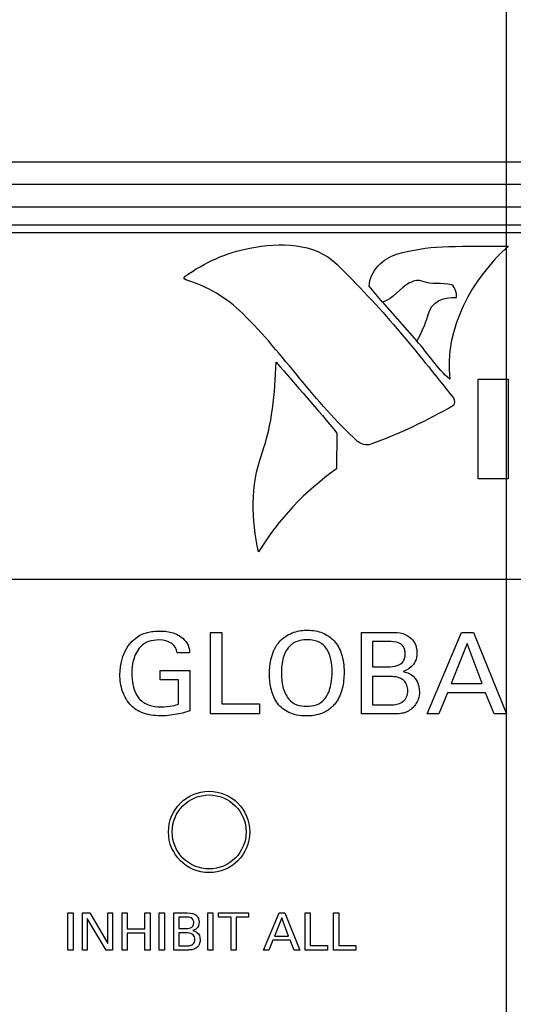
# Model space of a CAD drawing. Header units: inches. Extents: x 0 to 34, y 0 to 22.
# Tile 32 of 89: x 5.5 to 6.2, y 16.2 to 17.6. Entities that reach past the tile are written whole.
import ezdxf

# ---------------------------------------------------------------- set-up
doc = ezdxf.new("R2010")
doc.units = ezdxf.units.IN
doc.header["$LTSCALE"] = 1.87
doc.header["$MEASUREMENT"] = 0
doc.layers.get('0').update_dxf_attribs({"linetype": 'CONTINUOUS'})
doc.layers.add('DATUMCURVES', color=7, linetype='CONTINUOUS')
doc.layers.add('DIMENSIONS', color=7, linetype='CONTINUOUS')
doc.styles.get("Standard").update_dxf_attribs({"font": 'txt', "width": 0.8})
doc.dimstyles.new('DIMSTYLE_1', dxfattribs={"dimtxt": 0.125, "dimasz": 0.18, "dimexe": 0.18, "dimexo": 0.0625, "dimgap": 0.09, "dimtad": 0, "dimtih": 1, "dimtoh": 1, "dimdec": 3, "dimzin": 4, "dimdsep": 46, "dimtxsty": 'STANDARD', "dimblk": '_FILLED', "dimblk1": '_FILLED', "dimblk2": '_FILLED', "dimcen": 0.09, "dimadec": 0, "dimazin": 0, "dimtp": 0.001, "dimtm": 0.001, "dimtfac": 1, "dimtdec": 3, "dimtofl": 0, "dimtmove": 0, "dimatfit": 3, "dimldrblk": '_FILLED', "dimfxl": 1, "dimtolj": 1, "dimtzin": 4, "dimarcsym": 0})

# ---------------------------------------------------------------- blocks, each defined once
blk = doc.blocks.new('*D12')
at = {"layer": 'DIMENSIONS', "color": 2, "linetype": 'CONTINUOUS'}
blk.add_line((12.8132, 15.8742), (12.8132, 18.0661), dxfattribs=at)
at = {"layer": 'DIMENSIONS', "color": 2, "linetype": 'CONTINUOUS', "width": 0.8}
for s, p in [(']', (12.8757, 19.4536)), ('219.28', (12.8757, 18.8536)), ('[', (12.8757, 18.7536)), ('8.633', (12.8757, 18.1286))]:
    blk.add_text(s, height=0.125, rotation=90, dxfattribs=at).set_placement(p)
blk = doc.blocks.new('_FILLED')
at = {"color": 0, "linetype": 'BYBLOCK'}
blk.add_solid([(0, 0), (-1, 0.1736), (-1, -0.1736)], dxfattribs=at)
blk = doc.blocks.new('*D13')
at = {"layer": 'DIMENSIONS', "color": 2, "linetype": 'CONTINUOUS'}
blk.add_line((7.7132, 15.8742), (7.7132, 18.0661), dxfattribs=at)
at = {"layer": 'DIMENSIONS', "color": 2, "linetype": 'CONTINUOUS', "width": 0.8}
for s, p in [(']', (7.7757, 19.3536)), ('89.74', (7.7757, 18.8536)), ('[', (7.7757, 18.7536)), ('3.533', (7.7757, 18.1286))]:
    blk.add_text(s, height=0.125, rotation=90, dxfattribs=at).set_placement(p)
blk = doc.blocks.new('*D14')
at = {"layer": 'DIMENSIONS', "color": 2, "linetype": 'CONTINUOUS'}
blk.add_line((9.4132, 15.8742), (9.4132, 18.0661), dxfattribs=at)
at = {"layer": 'DIMENSIONS', "color": 2, "linetype": 'CONTINUOUS', "width": 0.8}
for s, p in [(']', (9.4757, 19.4536)), ('132.92', (9.4757, 18.8536)), ('[', (9.4757, 18.7536)), ('5.233', (9.4757, 18.1286))]:
    blk.add_text(s, height=0.125, rotation=90, dxfattribs=at).set_placement(p)
blk = doc.blocks.new('*D15')
at = {"layer": 'DIMENSIONS', "color": 2, "linetype": 'CONTINUOUS'}
blk.add_line((11.1132, 15.8742), (11.1132, 18.0661), dxfattribs=at)
at = {"layer": 'DIMENSIONS', "color": 2, "linetype": 'CONTINUOUS', "width": 0.8}
for s, p in [(']', (11.1757, 19.3536)), ('176.1', (11.1757, 18.8536)), ('[', (11.1757, 18.7536)), ('6.933', (11.1757, 18.1286))]:
    blk.add_text(s, height=0.125, rotation=90, dxfattribs=at).set_placement(p)
blk = doc.blocks.new('*D16')
at = {"layer": 'DIMENSIONS', "color": 2, "linetype": 'CONTINUOUS'}
blk.add_line((6.1872, 16.1517), (6.1872, 17.9836), dxfattribs=at)
at = {"layer": 'DIMENSIONS', "color": 2, "linetype": 'CONTINUOUS', "width": 0.8}
for s, p in [(']', (6.2497, 19.2711)), ('50.98', (6.2497, 18.7711)), ('[', (6.2497, 18.6711)), ('2.007', (6.2497, 18.0461))]:
    blk.add_text(s, height=0.125, rotation=90, dxfattribs=at).set_placement(p)
blk = doc.blocks.new('*D36')
at = {"layer": 'DIMENSIONS', "color": 2, "linetype": 'CONTINUOUS'}
blk.add_line((13.8752, 17.3773), (13.8752, 18.0661), dxfattribs=at)
at = {"layer": 'DIMENSIONS', "color": 2, "linetype": 'CONTINUOUS', "width": 0.8}
for s, p in [(']', (13.9377, 19.4536)), ('246.25', (13.9377, 18.8536)), ('[', (13.9377, 18.7536)), ('9.695', (13.9377, 18.1286))]:
    blk.add_text(s, height=0.125, rotation=90, dxfattribs=at).set_placement(p)

msp = doc.modelspace()

# ---------------------------------------------------------------- linework, layer by layer
at = {"color": 7, "linetype": 'CONTINUOUS'}
for p, q in [((13.7752, 17.3786), (3.7752, 17.3786)), ((13.7752, 17.3486), (3.7752, 17.3486)), ((3.7752, 17.3186), (13.7752, 17.3186)), ((13.7652, 17.2936), (3.7852, 17.2936)), ((4.5462, 17.2836), (8.6342, 17.2836))]:
    msp.add_line(p, q, dxfattribs=at)
for radius in [0.055, 0.05]:
    msp.add_circle((5.7852, 16.4736), radius, dxfattribs=at)
at = {"layer": 'DATUMCURVES', "color": 40, "linetype": 'CONTINUOUS'}
for points, knots in [([(5.7523, 17.2244, 0.334), (5.7662, 17.2339, 0.334), (5.7934, 17.2501, 0.334), (5.843, 17.2652, 0.334), (5.9044, 17.2703, 0.334), (5.9423, 17.2558, 0.334), (5.9578, 17.2408, 0.334)], [0, 0, 0, 0, 0.221304, 0.442608, 0.721304, 1, 1, 1, 1]), ([(5.6882, 16.7373, 0.334), (5.6937, 16.741, 0.334), (5.7031, 16.7439, 0.334), (5.7138, 16.7451, 0.334), (5.7201, 16.7452, 0.334), (5.7259, 16.745, 0.334), (5.7374, 16.7431, 0.334), (5.7462, 16.7387, 0.334), (5.7515, 16.7334, 0.334)], [0, 0, 0, 0, 0.193548, 0.290323, 0.387097, 0.540323, 0.693548, 1, 1, 1, 1]), ([(5.881, 16.7314, 0.334), (5.8868, 16.7376, 0.334), (5.9002, 16.745, 0.334), (5.9215, 16.7471, 0.334), (5.9392, 16.7437, 0.334), (5.9552, 16.7329, 0.334), (5.9652, 16.7152, 0.334), (5.9686, 16.6917, 0.334), (5.9662, 16.6671, 0.334), (5.96, 16.6524, 0.334), (5.9544, 16.6456, 0.334), (5.953, 16.6441, 0.334)], [0, 0, 0, 0, 0.093852, 0.187703, 0.327704, 0.467705, 0.607706, 0.747707, 0.8574, 0.967092, 1, 1, 1, 1]), ([(6.0306, 16.7433, 0.334), (6.0373, 16.7433, 0.334), (6.0477, 16.7426, 0.334), (6.0577, 16.737, 0.334), (6.0637, 16.7287, 0.334), (6.0658, 16.7218, 0.334), (6.0666, 16.7131, 0.334), (6.0645, 16.7034, 0.334), (6.0572, 16.6942, 0.334), (6.0502, 16.6916, 0.334), (6.0476, 16.6906, 0.334)], [0, 0, 0, 0, 0.160439, 0.320877, 0.430831, 0.485808, 0.540785, 0.655589, 0.770393, 1, 1, 1, 1]), ([(5.7173, 16.733, 0.334), (5.7121, 16.733, 0.334), (5.7025, 16.7318, 0.334), (5.6894, 16.7227, 0.334), (5.6817, 16.7057, 0.334), (5.6806, 16.6935, 0.334), (5.6806, 16.6883, 0.334)], [0, 0, 0, 0, 0.189328, 0.378657, 0.689328, 1, 1, 1, 1]), ([(5.953, 16.6441, 0.334), (5.9497, 16.6406, 0.334), (5.943, 16.6356, 0.334), (5.9306, 16.6313, 0.334), (5.9169, 16.6299, 0.334), (5.9032, 16.6312, 0.334), (5.8892, 16.6359, 0.334), (5.8765, 16.6465, 0.334), (5.8684, 16.6653, 0.334), (5.8665, 16.6824, 0.334), (5.8671, 16.6974, 0.334), (5.8697, 16.7131, 0.334), (5.875, 16.7249, 0.334), (5.881, 16.7314, 0.334)], [0, 0, 0, 0, 0.098382, 0.168655, 0.238928, 0.306206, 0.373483, 0.508038, 0.642592, 0.777147, 0.83286, 0.888573, 1, 1, 1, 1]), ([(5.9515, 16.6894, 0.334), (5.9515, 16.7019, 0.334), (5.9484, 16.7184, 0.334), (5.9365, 16.7294, 0.334), (5.927, 16.7328, 0.334), (5.9177, 16.7337, 0.334), (5.9081, 16.7327, 0.334), (5.8979, 16.7288, 0.334), (5.8891, 16.72, 0.334), (5.8838, 16.7052, 0.334), (5.8829, 16.694, 0.334), (5.8829, 16.6883, 0.334)], [0, 0, 0, 0, 0.237088, 0.355631, 0.414903, 0.474175, 0.539903, 0.605631, 0.737088, 0.868544, 1, 1, 1, 1]), ([(6.0274, 16.6967, 0.334), (6.03, 16.6967, 0.334), (6.0386, 16.6967, 0.334), (6.0469, 16.7024, 0.334), (6.0498, 16.708, 0.334), (6.0506, 16.714, 0.334), (6.0499, 16.7199, 0.334), (6.0476, 16.7253, 0.334), (6.0406, 16.7308, 0.334), (6.0322, 16.7308, 0.334), (6.028, 16.7308, 0.334)], [0, 0, 0, 0, 0.255564, 0.383346, 0.447237, 0.511128, 0.572237, 0.633346, 0.755564, 1, 1, 1, 1]), ([(5.6806, 16.6883, 0.334), (5.6806, 16.679, 0.334), (5.6836, 16.656, 0.334), (5.7034, 16.644, 0.334), (5.7213, 16.6421, 0.334), (5.7367, 16.644, 0.334), (5.7422, 16.6457, 0.334), (5.744, 16.6463, 0.334)], [0, 0, 0, 0, 0.349869, 0.501866, 0.653862, 0.826931, 1, 1, 1, 1]), ([(5.8927, 16.6535, 0.334), (5.8989, 16.6457, 0.334), (5.9131, 16.6422, 0.334), (5.9305, 16.6445, 0.334), (5.9441, 16.6535, 0.334), (5.9511, 16.6733, 0.334), (5.9515, 16.6856, 0.334), (5.9515, 16.6894, 0.334)], [0, 0, 0, 0, 0.284956, 0.432411, 0.579865, 0.789933, 1, 1, 1, 1]), ([(5.7593, 16.6373, 0.334), (5.7561, 16.6362, 0.334), (5.7483, 16.6337, 0.334), (5.7336, 16.6311, 0.334), (5.7196, 16.6302, 0.334), (5.7057, 16.6313, 0.334), (5.6913, 16.6352, 0.334), (5.6772, 16.6451, 0.334), (5.6669, 16.663, 0.334), (5.6646, 16.6785, 0.334), (5.6646, 16.6863, 0.334)], [0, 0, 0, 0, 0.139562, 0.209343, 0.279124, 0.354573, 0.430022, 0.58092, 0.79046, 1, 1, 1, 1]), ([(6.0321, 16.6454, 0.334), (6.0382, 16.6454, 0.334), (6.0463, 16.6478, 0.334), (6.0526, 16.6556, 0.334), (6.0544, 16.664, 0.334), (6.0529, 16.6724, 0.334), (6.0474, 16.6805, 0.334), (6.0395, 16.6835, 0.334), (6.0328, 16.6835, 0.334)], [0, 0, 0, 0, 0.267756, 0.401633, 0.535511, 0.651633, 0.767756, 1, 1, 1, 1]), ([(6.0696, 16.6631, 0.334), (6.0696, 16.6556, 0.334), (6.066, 16.6471, 0.334), (6.0597, 16.6405, 0.334), (6.0549, 16.6369, 0.334), (6.0506, 16.635, 0.334), (6.0421, 16.6329, 0.334), (6.0357, 16.633, 0.334), (6.0314, 16.633, 0.334)], [0, 0, 0, 0, 0.16266, 0.24399, 0.32532, 0.49399, 0.66266, 1, 1, 1, 1]), ([(5.754, 16.343, 0.334), (5.7551, 16.343, 0.334), (5.759, 16.343, 0.334), (5.7634, 16.3458, 0.334), (5.7648, 16.3508, 0.334), (5.7636, 16.3557, 0.334), (5.76, 16.3584, 0.334), (5.7562, 16.3585, 0.334), (5.7542, 16.3585, 0.334)], [0, 0, 0, 0, 0.25547, 0.383205, 0.51094, 0.633205, 0.75547, 1, 1, 1, 1]), ([(5.7554, 16.3641, 0.334), (5.7615, 16.3641, 0.334), (5.7664, 16.3631, 0.334), (5.7709, 16.357, 0.334), (5.7723, 16.3493, 0.334), (5.7686, 16.3419, 0.334), (5.7644, 16.3406, 0.334), (5.7631, 16.3402, 0.334)], [0, 0, 0, 0, 0.320441, 0.43038, 0.540319, 0.770159, 1, 1, 1, 1]), ([(5.7561, 16.3196, 0.334), (5.7589, 16.3196, 0.334), (5.7638, 16.3209, 0.334), (5.767, 16.3278, 0.334), (5.7643, 16.3353, 0.334), (5.7595, 16.337, 0.334), (5.7564, 16.337, 0.334)], [0, 0, 0, 0, 0.267518, 0.535037, 0.767518, 1, 1, 1, 1]), ([(5.7731, 16.3277, 0.334), (5.7731, 16.3243, 0.334), (5.7708, 16.3191, 0.334), (5.7667, 16.3159, 0.334), (5.7645, 16.3149, 0.334), (5.7606, 16.314, 0.334), (5.7578, 16.314, 0.334), (5.7558, 16.314, 0.334)], [0, 0, 0, 0, 0.162288, 0.324576, 0.493432, 0.662288, 1, 1, 1, 1])]:
    msp.add_open_spline(points, degree=3, knots=knots, dxfattribs=at)
for points in [[(6.0386, 17.2543, 0.334), (6.0841, 17.2672, 0.334), (6.1084, 17.2648, 0.334), (6.1899, 17.2655, 0.334)], [(6.1899, 17.2655, 0.334), (6.141, 17.2218, 0.334), (6.102, 17.1529, 0.334), (6.1108, 17.0855, 0.334)], [(6.0015, 17.2112, 0.334), (6.0027, 17.2318, 0.334), (6.0204, 17.2491, 0.334), (6.0386, 17.2543, 0.334)], [(5.9578, 17.2408, 0.334), (6.0165, 17.1843, 0.334), (6.064, 17.1249, 0.334), (6.1155, 17.0603, 0.334)], [(5.7538, 17.2199, 0.334), (5.7514, 17.2206, 0.334), (5.751, 17.2235, 0.334), (5.7523, 17.2244, 0.334)], [(5.8307, 17.1741, 0.334), (5.809, 17.1955, 0.334), (5.7829, 17.2108, 0.334), (5.7538, 17.2199, 0.334)], [(6.0715, 17.2184, 0.334), (6.0663, 17.2204, 0.334), (6.0605, 17.2177, 0.334), (6.0561, 17.2155, 0.334)], [(6.0715, 17.2184, 0.334), (6.0663, 17.2204, 0.334), (6.0605, 17.2177, 0.334), (6.0561, 17.2155, 0.334)], [(6.0197, 17.1897, 0.334), (6.0197, 17.1897, 0.334), (6.0015, 17.2112, 0.334), (6.0015, 17.2112, 0.334)], [(6.0561, 17.2155, 0.334), (6.0429, 17.2087, 0.334), (6.0346, 17.1943, 0.334), (6.0197, 17.1897, 0.334)], [(6.0561, 17.2155, 0.334), (6.0429, 17.2087, 0.334), (6.0346, 17.1943, 0.334), (6.0197, 17.1897, 0.334)], [(6.1133, 17.2129, 0.334), (6.0994, 17.2166, 0.334), (6.0877, 17.2122, 0.334), (6.0715, 17.2184, 0.334)], [(6.1133, 17.2129, 0.334), (6.0994, 17.2166, 0.334), (6.0877, 17.2122, 0.334), (6.0715, 17.2184, 0.334)], [(6.1195, 17.1958, 0.334), (6.1209, 17.1957, 0.334), (6.1185, 17.2115, 0.334), (6.1133, 17.2129, 0.334)], [(6.1195, 17.1958, 0.334), (6.1209, 17.1957, 0.334), (6.1185, 17.2115, 0.334), (6.1133, 17.2129, 0.334)], [(6.0808, 17.1711, 0.334), (6.0862, 17.1915, 0.334), (6.1009, 17.1963, 0.334), (6.1195, 17.1958, 0.334)], [(6.0808, 17.1711, 0.334), (6.0862, 17.1915, 0.334), (6.1009, 17.1963, 0.334), (6.1195, 17.1958, 0.334)], [(6.0197, 17.1897, 0.334), (6.0197, 17.1897, 0.334), (6.0661, 17.1368, 0.334), (6.0661, 17.1368, 0.334)], [(5.9859, 17.0015, 0.334), (5.9272, 17.0548, 0.334), (5.887, 17.1186, 0.334), (5.8307, 17.1741, 0.334)], [(6.0661, 17.1368, 0.334), (6.0718, 17.1478, 0.334), (6.0775, 17.1587, 0.334), (6.0808, 17.1711, 0.334)], [(6.0661, 17.1368, 0.334), (6.0718, 17.1478, 0.334), (6.0775, 17.1587, 0.334), (6.0808, 17.1711, 0.334)], [(6.1108, 17.0855, 0.334), (6.0932, 17.0998, 0.334), (6.0814, 17.1204, 0.334), (6.0661, 17.1368, 0.334)], [(5.8563, 16.9841, 0.334), (5.871, 17.0253, 0.334), (5.8739, 17.0654, 0.334), (5.8758, 17.1084, 0.334)], [(5.8758, 17.1084, 0.334), (5.9026, 17.0775, 0.334), (5.933, 17.0435, 0.334), (5.958, 17.0125, 0.334)], [(6.1489, 16.951, 0.334), (6.1489, 16.951, 0.334), (6.1489, 17.0857, 0.334), (6.1489, 17.0857, 0.334)], [(6.1489, 17.0857, 0.334), (6.1489, 17.0857, 0.334), (6.1894, 17.0857, 0.334), (6.1894, 17.0857, 0.334)], [(6.1894, 17.0857, 0.334), (6.1894, 17.0857, 0.334), (6.1894, 16.951, 0.334), (6.1894, 16.951, 0.334)], [(6.1155, 17.0603, 0.334), (6.1175, 17.0577, 0.334), (6.1173, 17.0509, 0.334), (6.1156, 17.0498, 0.334)], [(6.1156, 17.0498, 0.334), (6.079, 17.029, 0.334), (6.0428, 17.0119, 0.334), (6.0038, 16.9975, 0.334)], [(5.958, 17.0125, 0.334), (5.958, 17.0125, 0.334), (5.9574, 16.9642, 0.334), (5.9574, 16.9642, 0.334)], [(6.0038, 16.9975, 0.334), (5.9976, 16.9952, 0.334), (5.9898, 16.998, 0.334), (5.9859, 17.0015, 0.334)], [(5.8521, 16.852, 0.334), (5.8419, 16.8957, 0.334), (5.8412, 16.9417, 0.334), (5.8563, 16.9841, 0.334)], [(5.9574, 16.9642, 0.334), (5.915, 16.9341, 0.334), (5.8789, 16.8965, 0.334), (5.8521, 16.852, 0.334)], [(6.1894, 16.951, 0.334), (6.1894, 16.951, 0.334), (6.1489, 16.951, 0.334), (6.1489, 16.951, 0.334)], [(6.722, 16.8148, 0.334), (6.722, 16.8148, 0.334), (4.6876, 16.8148, 0.334), (4.6876, 16.8148, 0.334)], [(5.7871, 16.7433, 0.334), (5.7871, 16.7433, 0.334), (5.8022, 16.7433, 0.334), (5.8022, 16.7433, 0.334)], [(5.7871, 16.633, 0.334), (5.7871, 16.633, 0.334), (5.7871, 16.7433, 0.334), (5.7871, 16.7433, 0.334)], [(5.8022, 16.7433, 0.334), (5.8022, 16.7433, 0.334), (5.8022, 16.6466, 0.334), (5.8022, 16.6466, 0.334)], [(5.9912, 16.7433, 0.334), (5.9912, 16.7433, 0.334), (6.0306, 16.7433, 0.334), (6.0306, 16.7433, 0.334)], [(5.9912, 16.633, 0.334), (5.9912, 16.633, 0.334), (5.9912, 16.7433, 0.334), (5.9912, 16.7433, 0.334)], [(6.08, 16.633, 0.334), (6.08, 16.633, 0.334), (6.1264, 16.7433, 0.334), (6.1264, 16.7433, 0.334)], [(6.1264, 16.7433, 0.334), (6.1264, 16.7433, 0.334), (6.1428, 16.7433, 0.334), (6.1428, 16.7433, 0.334)], [(6.1428, 16.7433, 0.334), (6.1428, 16.7433, 0.334), (6.1874, 16.633, 0.334), (6.1874, 16.633, 0.334)], [(5.6646, 16.6863, 0.334), (5.6646, 16.6973, 0.334), (5.6673, 16.7233, 0.334), (5.6882, 16.7373, 0.334)], [(5.7422, 16.7158, 0.334), (5.7405, 16.726, 0.334), (5.7322, 16.733, 0.334), (5.7173, 16.733, 0.334)], [(5.7515, 16.7334, 0.334), (5.7581, 16.7265, 0.334), (5.7585, 16.7201, 0.334), (5.7588, 16.7158, 0.334)], [(6.028, 16.7308, 0.334), (6.028, 16.7308, 0.334), (6.006, 16.7308, 0.334), (6.006, 16.7308, 0.334)], [(6.006, 16.7308, 0.334), (6.006, 16.7308, 0.334), (6.006, 16.6967, 0.334), (6.006, 16.6967, 0.334)], [(6.1339, 16.7282, 0.334), (6.1339, 16.7282, 0.334), (6.1125, 16.6741, 0.334), (6.1125, 16.6741, 0.334)], [(6.1542, 16.6741, 0.334), (6.1542, 16.6741, 0.334), (6.1339, 16.7282, 0.334), (6.1339, 16.7282, 0.334)], [(5.7588, 16.7158, 0.334), (5.7588, 16.7158, 0.334), (5.7422, 16.7158, 0.334), (5.7422, 16.7158, 0.334)], [(5.7188, 16.679, 0.334), (5.7188, 16.679, 0.334), (5.7188, 16.6916, 0.334), (5.7188, 16.6916, 0.334)], [(5.7188, 16.6916, 0.334), (5.7188, 16.6916, 0.334), (5.7593, 16.6916, 0.334), (5.7593, 16.6916, 0.334)], [(5.7593, 16.6916, 0.334), (5.7593, 16.6916, 0.334), (5.7593, 16.6373, 0.334), (5.7593, 16.6373, 0.334)], [(5.8829, 16.6883, 0.334), (5.8829, 16.6822, 0.334), (5.8839, 16.6696, 0.334), (5.8888, 16.6582, 0.334), (5.8927, 16.6535, 0.334)], [(6.006, 16.6967, 0.334), (6.006, 16.6967, 0.334), (6.0274, 16.6967, 0.334), (6.0274, 16.6967, 0.334)], [(6.0476, 16.6906, 0.334), (6.054, 16.6887, 0.334), (6.0696, 16.6842, 0.334), (6.0696, 16.6631, 0.334)], [(5.744, 16.679, 0.334), (5.744, 16.679, 0.334), (5.7188, 16.679, 0.334), (5.7188, 16.679, 0.334)], [(5.744, 16.6463, 0.334), (5.744, 16.6463, 0.334), (5.744, 16.679, 0.334), (5.744, 16.679, 0.334)], [(6.0328, 16.6835, 0.334), (6.0328, 16.6835, 0.334), (6.006, 16.6835, 0.334), (6.006, 16.6835, 0.334)], [(6.006, 16.6835, 0.334), (6.006, 16.6835, 0.334), (6.006, 16.6454, 0.334), (6.006, 16.6454, 0.334)], [(6.1076, 16.6617, 0.334), (6.1076, 16.6617, 0.334), (6.0957, 16.633, 0.334), (6.0957, 16.633, 0.334)], [(6.1588, 16.6617, 0.334), (6.1588, 16.6617, 0.334), (6.1076, 16.6617, 0.334), (6.1076, 16.6617, 0.334)], [(6.1125, 16.6741, 0.334), (6.1125, 16.6741, 0.334), (6.1542, 16.6741, 0.334), (6.1542, 16.6741, 0.334)], [(6.1707, 16.633, 0.334), (6.1707, 16.633, 0.334), (6.1588, 16.6617, 0.334), (6.1588, 16.6617, 0.334)], [(5.8022, 16.6466, 0.334), (5.8022, 16.6466, 0.334), (5.8535, 16.6466, 0.334), (5.8535, 16.6466, 0.334)], [(5.8535, 16.6466, 0.334), (5.8535, 16.6466, 0.334), (5.8535, 16.633, 0.334), (5.8535, 16.633, 0.334)], [(6.006, 16.6454, 0.334), (6.006, 16.6454, 0.334), (6.0321, 16.6454, 0.334), (6.0321, 16.6454, 0.334)], [(5.8535, 16.633, 0.334), (5.8535, 16.633, 0.334), (5.7871, 16.633, 0.334), (5.7871, 16.633, 0.334)], [(6.0314, 16.633, 0.334), (6.0314, 16.633, 0.334), (5.9912, 16.633, 0.334), (5.9912, 16.633, 0.334)], [(6.0957, 16.633, 0.334), (6.0957, 16.633, 0.334), (6.08, 16.633, 0.334), (6.08, 16.633, 0.334)], [(6.1874, 16.633, 0.334), (6.1874, 16.633, 0.334), (6.1707, 16.633, 0.334), (6.1707, 16.633, 0.334)], [(5.5942, 16.3641, 0.334), (5.5942, 16.3641, 0.334), (5.6012, 16.3641, 0.334), (5.6012, 16.3641, 0.334)], [(5.5942, 16.314, 0.334), (5.5942, 16.314, 0.334), (5.5942, 16.3641, 0.334), (5.5942, 16.3641, 0.334)], [(5.6012, 16.3641, 0.334), (5.6012, 16.3641, 0.334), (5.6012, 16.314, 0.334), (5.6012, 16.314, 0.334)], [(5.614, 16.3641, 0.334), (5.614, 16.3641, 0.334), (5.6237, 16.3641, 0.334), (5.6237, 16.3641, 0.334)], [(5.614, 16.314, 0.334), (5.614, 16.314, 0.334), (5.614, 16.3641, 0.334), (5.614, 16.3641, 0.334)], [(5.6458, 16.314, 0.334), (5.6458, 16.314, 0.334), (5.6204, 16.3566, 0.334), (5.6204, 16.3566, 0.334)], [(5.6204, 16.3566, 0.334), (5.6204, 16.3566, 0.334), (5.6204, 16.314, 0.334), (5.6204, 16.314, 0.334)], [(5.6237, 16.3641, 0.334), (5.6237, 16.3641, 0.334), (5.6483, 16.3227, 0.334), (5.6483, 16.3227, 0.334)], [(5.6483, 16.3227, 0.334), (5.6483, 16.3227, 0.334), (5.6483, 16.3641, 0.334), (5.6483, 16.3641, 0.334)], [(5.6483, 16.3641, 0.334), (5.6483, 16.3641, 0.334), (5.6547, 16.3641, 0.334), (5.6547, 16.3641, 0.334)], [(5.6547, 16.3641, 0.334), (5.6547, 16.3641, 0.334), (5.6547, 16.314, 0.334), (5.6547, 16.314, 0.334)], [(5.6676, 16.314, 0.334), (5.6676, 16.314, 0.334), (5.6676, 16.3641, 0.334), (5.6676, 16.3641, 0.334)], [(5.6676, 16.3641, 0.334), (5.6676, 16.3641, 0.334), (5.6745, 16.3641, 0.334), (5.6745, 16.3641, 0.334)], [(5.6745, 16.3641, 0.334), (5.6745, 16.3641, 0.334), (5.6745, 16.3426, 0.334), (5.6745, 16.3426, 0.334)], [(5.6983, 16.3426, 0.334), (5.6983, 16.3426, 0.334), (5.6983, 16.3641, 0.334), (5.6983, 16.3641, 0.334)], [(5.6983, 16.3641, 0.334), (5.6983, 16.3641, 0.334), (5.7053, 16.3641, 0.334), (5.7053, 16.3641, 0.334)], [(5.7053, 16.3641, 0.334), (5.7053, 16.3641, 0.334), (5.7053, 16.314, 0.334), (5.7053, 16.314, 0.334)], [(5.7177, 16.3641, 0.334), (5.7177, 16.3641, 0.334), (5.7247, 16.3641, 0.334), (5.7247, 16.3641, 0.334)], [(5.7177, 16.314, 0.334), (5.7177, 16.314, 0.334), (5.7177, 16.3641, 0.334), (5.7177, 16.3641, 0.334)], [(5.7247, 16.3641, 0.334), (5.7247, 16.3641, 0.334), (5.7247, 16.314, 0.334), (5.7247, 16.314, 0.334)], [(5.7375, 16.3641, 0.334), (5.7375, 16.3641, 0.334), (5.7554, 16.3641, 0.334), (5.7554, 16.3641, 0.334)], [(5.7375, 16.314, 0.334), (5.7375, 16.314, 0.334), (5.7375, 16.3641, 0.334), (5.7375, 16.3641, 0.334)], [(5.7542, 16.3585, 0.334), (5.7542, 16.3585, 0.334), (5.7442, 16.3585, 0.334), (5.7442, 16.3585, 0.334)], [(5.7442, 16.3585, 0.334), (5.7442, 16.3585, 0.334), (5.7442, 16.343, 0.334), (5.7442, 16.343, 0.334)], [(5.7833, 16.3641, 0.334), (5.7833, 16.3641, 0.334), (5.7903, 16.3641, 0.334), (5.7903, 16.3641, 0.334)], [(5.7833, 16.314, 0.334), (5.7833, 16.314, 0.334), (5.7833, 16.3641, 0.334), (5.7833, 16.3641, 0.334)], [(5.7903, 16.3641, 0.334), (5.7903, 16.3641, 0.334), (5.7903, 16.314, 0.334), (5.7903, 16.314, 0.334)], [(5.798, 16.3582, 0.334), (5.798, 16.3582, 0.334), (5.798, 16.3641, 0.334), (5.798, 16.3641, 0.334)], [(5.798, 16.3641, 0.334), (5.798, 16.3641, 0.334), (5.8385, 16.3641, 0.334), (5.8385, 16.3641, 0.334)], [(5.8148, 16.3582, 0.334), (5.8148, 16.3582, 0.334), (5.798, 16.3582, 0.334), (5.798, 16.3582, 0.334)], [(5.8148, 16.314, 0.334), (5.8148, 16.314, 0.334), (5.8148, 16.3582, 0.334), (5.8148, 16.3582, 0.334)], [(5.8385, 16.3582, 0.334), (5.8385, 16.3582, 0.334), (5.8217, 16.3582, 0.334), (5.8217, 16.3582, 0.334)], [(5.8217, 16.3582, 0.334), (5.8217, 16.3582, 0.334), (5.8217, 16.314, 0.334), (5.8217, 16.314, 0.334)], [(5.8385, 16.3641, 0.334), (5.8385, 16.3641, 0.334), (5.8385, 16.3582, 0.334), (5.8385, 16.3582, 0.334)], [(5.8589, 16.314, 0.334), (5.8589, 16.314, 0.334), (5.88, 16.3641, 0.334), (5.88, 16.3641, 0.334)], [(5.8834, 16.3573, 0.334), (5.8834, 16.3573, 0.334), (5.8737, 16.3327, 0.334), (5.8737, 16.3327, 0.334)], [(5.88, 16.3641, 0.334), (5.88, 16.3641, 0.334), (5.8874, 16.3641, 0.334), (5.8874, 16.3641, 0.334)], [(5.8926, 16.3327, 0.334), (5.8926, 16.3327, 0.334), (5.8834, 16.3573, 0.334), (5.8834, 16.3573, 0.334)], [(5.8874, 16.3641, 0.334), (5.8874, 16.3641, 0.334), (5.9077, 16.314, 0.334), (5.9077, 16.314, 0.334)], [(5.9149, 16.3641, 0.334), (5.9149, 16.3641, 0.334), (5.9217, 16.3641, 0.334), (5.9217, 16.3641, 0.334)], [(5.9149, 16.314, 0.334), (5.9149, 16.314, 0.334), (5.9149, 16.3641, 0.334), (5.9149, 16.3641, 0.334)], [(5.9217, 16.3641, 0.334), (5.9217, 16.3641, 0.334), (5.9217, 16.3202, 0.334), (5.9217, 16.3202, 0.334)], [(5.9535, 16.3641, 0.334), (5.9535, 16.3641, 0.334), (5.9604, 16.3641, 0.334), (5.9604, 16.3641, 0.334)], [(5.9535, 16.314, 0.334), (5.9535, 16.314, 0.334), (5.9535, 16.3641, 0.334), (5.9535, 16.3641, 0.334)], [(5.9604, 16.3641, 0.334), (5.9604, 16.3641, 0.334), (5.9604, 16.3202, 0.334), (5.9604, 16.3202, 0.334)], [(5.6745, 16.3426, 0.334), (5.6745, 16.3426, 0.334), (5.6983, 16.3426, 0.334), (5.6983, 16.3426, 0.334)], [(5.7442, 16.343, 0.334), (5.7442, 16.343, 0.334), (5.754, 16.343, 0.334), (5.754, 16.343, 0.334)], [(5.6983, 16.3366, 0.334), (5.6983, 16.3366, 0.334), (5.6745, 16.3366, 0.334), (5.6745, 16.3366, 0.334)], [(5.6745, 16.3366, 0.334), (5.6745, 16.3366, 0.334), (5.6745, 16.314, 0.334), (5.6745, 16.314, 0.334)], [(5.6983, 16.314, 0.334), (5.6983, 16.314, 0.334), (5.6983, 16.3366, 0.334), (5.6983, 16.3366, 0.334)], [(5.7564, 16.337, 0.334), (5.7564, 16.337, 0.334), (5.7442, 16.337, 0.334), (5.7442, 16.337, 0.334)], [(5.7442, 16.337, 0.334), (5.7442, 16.337, 0.334), (5.7442, 16.3196, 0.334), (5.7442, 16.3196, 0.334)], [(5.7631, 16.3402, 0.334), (5.7661, 16.3394, 0.334), (5.7731, 16.3373, 0.334), (5.7731, 16.3277, 0.334)], [(5.8737, 16.3327, 0.334), (5.8737, 16.3327, 0.334), (5.8926, 16.3327, 0.334), (5.8926, 16.3327, 0.334)], [(5.7442, 16.3196, 0.334), (5.7442, 16.3196, 0.334), (5.7561, 16.3196, 0.334), (5.7561, 16.3196, 0.334)], [(5.8715, 16.3271, 0.334), (5.8715, 16.3271, 0.334), (5.8661, 16.314, 0.334), (5.8661, 16.314, 0.334)], [(5.8947, 16.3271, 0.334), (5.8947, 16.3271, 0.334), (5.8715, 16.3271, 0.334), (5.8715, 16.3271, 0.334)], [(5.9001, 16.314, 0.334), (5.9001, 16.314, 0.334), (5.8947, 16.3271, 0.334), (5.8947, 16.3271, 0.334)], [(5.9217, 16.3202, 0.334), (5.9217, 16.3202, 0.334), (5.9451, 16.3202, 0.334), (5.9451, 16.3202, 0.334)], [(5.9451, 16.3202, 0.334), (5.9451, 16.3202, 0.334), (5.9451, 16.314, 0.334), (5.9451, 16.314, 0.334)], [(5.9604, 16.3202, 0.334), (5.9604, 16.3202, 0.334), (5.9837, 16.3202, 0.334), (5.9837, 16.3202, 0.334)], [(5.9837, 16.3202, 0.334), (5.9837, 16.3202, 0.334), (5.9837, 16.314, 0.334), (5.9837, 16.314, 0.334)], [(5.6012, 16.314, 0.334), (5.6012, 16.314, 0.334), (5.5942, 16.314, 0.334), (5.5942, 16.314, 0.334)], [(5.6204, 16.314, 0.334), (5.6204, 16.314, 0.334), (5.614, 16.314, 0.334), (5.614, 16.314, 0.334)], [(5.6547, 16.314, 0.334), (5.6547, 16.314, 0.334), (5.6458, 16.314, 0.334), (5.6458, 16.314, 0.334)], [(5.6745, 16.314, 0.334), (5.6745, 16.314, 0.334), (5.6676, 16.314, 0.334), (5.6676, 16.314, 0.334)], [(5.7053, 16.314, 0.334), (5.7053, 16.314, 0.334), (5.6983, 16.314, 0.334), (5.6983, 16.314, 0.334)], [(5.7247, 16.314, 0.334), (5.7247, 16.314, 0.334), (5.7177, 16.314, 0.334), (5.7177, 16.314, 0.334)], [(5.7558, 16.314, 0.334), (5.7558, 16.314, 0.334), (5.7375, 16.314, 0.334), (5.7375, 16.314, 0.334)], [(5.7903, 16.314, 0.334), (5.7903, 16.314, 0.334), (5.7833, 16.314, 0.334), (5.7833, 16.314, 0.334)], [(5.8217, 16.314, 0.334), (5.8217, 16.314, 0.334), (5.8148, 16.314, 0.334), (5.8148, 16.314, 0.334)], [(5.8661, 16.314, 0.334), (5.8661, 16.314, 0.334), (5.8589, 16.314, 0.334), (5.8589, 16.314, 0.334)], [(5.9077, 16.314, 0.334), (5.9077, 16.314, 0.334), (5.9001, 16.314, 0.334), (5.9001, 16.314, 0.334)], [(5.9451, 16.314, 0.334), (5.9451, 16.314, 0.334), (5.9149, 16.314, 0.334), (5.9149, 16.314, 0.334)], [(5.9837, 16.314, 0.334), (5.9837, 16.314, 0.334), (5.9535, 16.314, 0.334), (5.9535, 16.314, 0.334)]]:
    msp.add_open_spline(points, degree=3, dxfattribs=at)

# ---------------------------------------------------------------- dimensions: what is measured, and where the dimension line sits
at = {"layer": 'DIMENSIONS', "color": 2, "linetype": 'CONTINUOUS'}
for feature_location, offset, origin, picture, middle in [((12.8132, 15.8742), (0, 2.192), (4.1802, 15.8117), '*D12', (12.8132, 18.8411)), ((9.4132, 15.8742), (0, 2.192), (4.1802, 15.8117), '*D14', (9.4132, 18.8411)), ((13.8752, 17.3773), (0, 0.6888), (4.1802, 17.3148), '*D36', (13.8752, 18.8411)), ((7.7132, 15.8742), (0, 2.192), (4.1802, 15.8117), '*D13', (7.7132, 18.7911)), ((11.1132, 15.8742), (0, 2.192), (4.1802, 15.8117), '*D15', (11.1132, 18.7911)), ((6.1872, 16.1517), (0, 1.8319), (4.1802, 16.0892), '*D16', (6.1872, 18.7086))]:
    dim = msp.add_ordinate_dim(feature_location=feature_location, offset=offset, dtype=1, origin=origin, dimstyle='DIMSTYLE_1', dxfattribs=at)
    dim.commit()
    dim.dimension.update_dxf_attribs({"geometry": picture, "text_midpoint": middle})

doc.saveas('drawing.dxf')
